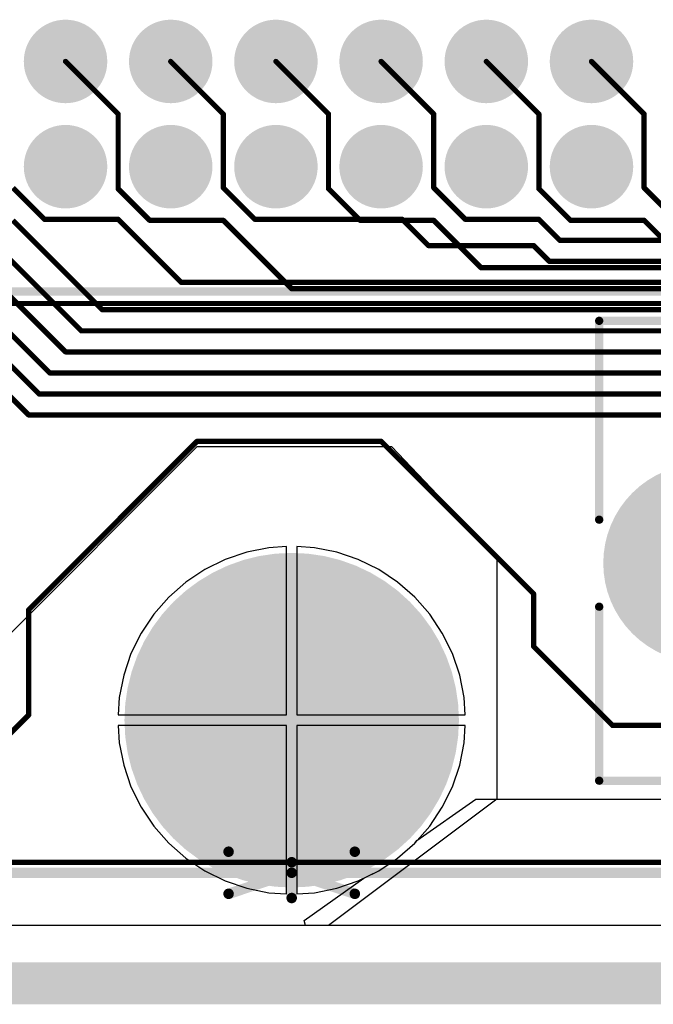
# Model space of a CAD drawing. Extents: x 0.11 to 7.09, y 0.94 to 2.63.
# Tile 6 of 15: x 2.88 to 3.48, y 0.94 to 1.88. Entities that reach past the tile are written whole.
import ezdxf

# ---------------------------------------------------------------- set-up
doc = ezdxf.new("R2010")
doc.units = 0
doc.layers.get('0').update_dxf_attribs({"linetype": 'CONTINUOUS'})
for name, color, linetype in [('BOTTOMLAYER', 5, 'CONTINUOUS'), ('BOTTOMOVERLAY', 54, 'CONTINUOUS'), ('BOTTOMSOLDER', 6, 'CONTINUOUS'), ('INTERNALPLANE1', 76, 'CONTINUOUS'), ('INTERNALPLANE2', 16, 'CONTINUOUS'), ('INTERNALPLANE3', 216, 'CONTINUOUS'), ('INTERNALPLANE4', 136, 'CONTINUOUS'), ('MULTILAYER', 9, 'CONTINUOUS'), ('PADHOLE', 156, 'CONTINUOUS'), ('TOPLAYER', 1, 'CONTINUOUS'), ('TOPOVERLAY', 2, 'CONTINUOUS'), ('TOPSOLDER', 216, 'CONTINUOUS')]:
    doc.layers.add(name, color=color, linetype=linetype)

# ---------------------------------------------------------------- blocks, each defined once
blk = doc.blocks.new('EURO2_54_2V48_16')
at = {"layer": 'BOTTOMLAYER', "const_width": 0.09055}
blk.add_lwpolyline([(-1.02953, -0.01181, 1), (-0.93898, -0.01181, 1)], format="xyb", close=True, dxfattribs=at)
at = {"layer": 'BOTTOMSOLDER', "const_width": 0.09455}
blk.add_lwpolyline([(-1.03153, -0.01181, 1), (-0.93698, -0.01181, 1)], format="xyb", close=True, dxfattribs=at)
at = {"layer": 'INTERNALPLANE1', "const_width": 0.07512}
blk.add_lwpolyline([(-1.02181, -0.01181, 1), (-0.94669, -0.01181, 1)], format="xyb", close=True, dxfattribs=at)
at = {"layer": 'INTERNALPLANE2', "const_width": 0.07512}
blk.add_lwpolyline([(-1.02181, -0.01181, 1), (-0.94669, -0.01181, 1)], format="xyb", close=True, dxfattribs=at)
at = {"layer": 'INTERNALPLANE3', "const_width": 0.07512}
blk.add_lwpolyline([(-1.02181, -0.01181, 1), (-0.94669, -0.01181, 1)], format="xyb", close=True, dxfattribs=at)
at = {"layer": 'INTERNALPLANE4', "const_width": 0.07512}
blk.add_lwpolyline([(-1.02181, -0.01181, 1), (-0.94669, -0.01181, 1)], format="xyb", close=True, dxfattribs=at)
at = {"layer": 'MULTILAYER', "const_width": 0.09055}
blk.add_lwpolyline([(-1.02953, -0.01181, 1), (-0.93898, -0.01181, 1)], format="xyb", close=True, dxfattribs=at)
at = {"layer": 'PADHOLE', "const_width": 0.05512}
blk.add_lwpolyline([(-1.01181, -0.01181, 1), (-0.95669, -0.01181, 1)], format="xyb", close=True, dxfattribs=at)
at = {"layer": 'TOPLAYER', "const_width": 0.09055}
blk.add_lwpolyline([(-1.02953, -0.01181, 1), (-0.93898, -0.01181, 1)], format="xyb", close=True, dxfattribs=at)
at = {"layer": 'TOPOVERLAY', "const_width": 0.00787}
for points in [[(-1.08268, 0.02953), (-1.08268, 0.2185)], [(-1.08268, 0.2185), (1.08268, 0.2185)], [(-1.08268, -0.2185), (-1.08268, -0.05315)], [(-1.08268, -0.2185), (1.08268, -0.2185)]]:
    blk.add_lwpolyline(points, dxfattribs=at)
at = {"layer": 'TOPOVERLAY', "const_width": 0.00394}
for points in [[(-1.08465, 0.2185, 1), (-1.08071, 0.2185, 1)], [(-1.08465, 0.2185, 1), (-1.08071, 0.2185, 1)], [(-1.08465, 0.02953, 1), (-1.08071, 0.02953, 1)], [(-1.08465, -0.05315, 1), (-1.08071, -0.05315, 1)], [(-1.08465, -0.2185, 1), (-1.08071, -0.2185, 1)], [(-1.08465, -0.2185, 1), (-1.08071, -0.2185, 1)]]:
    blk.add_lwpolyline(points, format="xyb", close=True, dxfattribs=at)
at = {"layer": 'TOPSOLDER', "const_width": 0.09455}
blk.add_lwpolyline([(-1.03153, -0.01181, 1), (-0.93698, -0.01181, 1)], format="xyb", close=True, dxfattribs=at)
blk = doc.blocks.new('EURO2_54_2V96_B_17')
at = {"layer": 'BOTTOMLAYER', "const_width": 0.031}
for points in [[(-0.7655, 0, 1), (-0.7345, 0, 1)], [(-0.6655, 0, 1), (-0.6345, 0, 1)], [(-0.5655, 0, 1), (-0.5345, 0, 1)], [(-0.4655, 0, 1), (-0.4345, 0, 1)], [(-0.3655, 0, 1), (-0.3345, 0, 1)], [(-0.2655, 0, 1), (-0.2345, 0, 1)], [(-0.7655, -0.1, 1), (-0.7345, -0.1, 1)], [(-0.6655, -0.1, 1), (-0.6345, -0.1, 1)], [(-0.5655, -0.1, 1), (-0.5345, -0.1, 1)], [(-0.4655, -0.1, 1), (-0.4345, -0.1, 1)], [(-0.3655, -0.1, 1), (-0.3345, -0.1, 1)], [(-0.2655, -0.1, 1), (-0.2345, -0.1, 1)]]:
    blk.add_lwpolyline(points, format="xyb", close=True, dxfattribs=at)
at = {"layer": 'BOTTOMOVERLAY', "const_width": 0.00787}
blk.add_lwpolyline([(-1.87008, -0.2185), (1.87008, -0.2185)], dxfattribs=at)
at = {"layer": 'BOTTOMSOLDER', "const_width": 0.035}
for points in [[(-0.7675, 0, 1), (-0.7325, 0, 1)], [(-0.6675, 0, 1), (-0.6325, 0, 1)], [(-0.5675, 0, 1), (-0.5325, 0, 1)], [(-0.4675, 0, 1), (-0.4325, 0, 1)], [(-0.3675, 0, 1), (-0.3325, 0, 1)], [(-0.2675, 0, 1), (-0.2325, 0, 1)], [(-0.7675, -0.1, 1), (-0.7325, -0.1, 1)], [(-0.6675, -0.1, 1), (-0.6325, -0.1, 1)], [(-0.5675, -0.1, 1), (-0.5325, -0.1, 1)], [(-0.4675, -0.1, 1), (-0.4325, -0.1, 1)], [(-0.3675, -0.1, 1), (-0.3325, -0.1, 1)], [(-0.2675, -0.1, 1), (-0.2325, -0.1, 1)]]:
    blk.add_lwpolyline(points, format="xyb", close=True, dxfattribs=at)
at = {"layer": 'INTERNALPLANE1', "const_width": 0.03968}
for points in [[(-0.76984, 0, 1), (-0.73016, 0, 1)], [(-0.66984, 0, 1), (-0.63016, 0, 1)], [(-0.56984, 0, 1), (-0.53016, 0, 1)], [(-0.46984, 0, 1), (-0.43016, 0, 1)], [(-0.36984, 0, 1), (-0.33016, 0, 1)], [(-0.26984, 0, 1), (-0.23016, 0, 1)], [(-0.76984, -0.1, 1), (-0.73016, -0.1, 1)], [(-0.66984, -0.1, 1), (-0.63016, -0.1, 1)], [(-0.56984, -0.1, 1), (-0.53016, -0.1, 1)], [(-0.46984, -0.1, 1), (-0.43016, -0.1, 1)], [(-0.36984, -0.1, 1), (-0.33016, -0.1, 1)], [(-0.26984, -0.1, 1), (-0.23016, -0.1, 1)]]:
    blk.add_lwpolyline(points, format="xyb", close=True, dxfattribs=at)
at = {"layer": 'INTERNALPLANE2', "const_width": 0.03968}
for points in [[(-0.76984, 0, 1), (-0.73016, 0, 1)], [(-0.66984, 0, 1), (-0.63016, 0, 1)], [(-0.56984, 0, 1), (-0.53016, 0, 1)], [(-0.46984, 0, 1), (-0.43016, 0, 1)], [(-0.36984, 0, 1), (-0.33016, 0, 1)], [(-0.26984, 0, 1), (-0.23016, 0, 1)], [(-0.76984, -0.1, 1), (-0.73016, -0.1, 1)], [(-0.66984, -0.1, 1), (-0.63016, -0.1, 1)], [(-0.56984, -0.1, 1), (-0.53016, -0.1, 1)], [(-0.46984, -0.1, 1), (-0.43016, -0.1, 1)], [(-0.36984, -0.1, 1), (-0.33016, -0.1, 1)], [(-0.26984, -0.1, 1), (-0.23016, -0.1, 1)]]:
    blk.add_lwpolyline(points, format="xyb", close=True, dxfattribs=at)
at = {"layer": 'INTERNALPLANE3', "const_width": 0.03968}
for points in [[(-0.76984, 0, 1), (-0.73016, 0, 1)], [(-0.66984, 0, 1), (-0.63016, 0, 1)], [(-0.56984, 0, 1), (-0.53016, 0, 1)], [(-0.46984, 0, 1), (-0.43016, 0, 1)], [(-0.36984, 0, 1), (-0.33016, 0, 1)], [(-0.26984, 0, 1), (-0.23016, 0, 1)], [(-0.76984, -0.1, 1), (-0.73016, -0.1, 1)], [(-0.66984, -0.1, 1), (-0.63016, -0.1, 1)], [(-0.56984, -0.1, 1), (-0.53016, -0.1, 1)], [(-0.46984, -0.1, 1), (-0.43016, -0.1, 1)], [(-0.36984, -0.1, 1), (-0.33016, -0.1, 1)], [(-0.26984, -0.1, 1), (-0.23016, -0.1, 1)]]:
    blk.add_lwpolyline(points, format="xyb", close=True, dxfattribs=at)
at = {"layer": 'INTERNALPLANE4', "const_width": 0.03968}
for points in [[(-0.76984, 0, 1), (-0.73016, 0, 1)], [(-0.66984, 0, 1), (-0.63016, 0, 1)], [(-0.56984, 0, 1), (-0.53016, 0, 1)], [(-0.46984, 0, 1), (-0.43016, 0, 1)], [(-0.36984, 0, 1), (-0.33016, 0, 1)], [(-0.26984, 0, 1), (-0.23016, 0, 1)], [(-0.76984, -0.1, 1), (-0.73016, -0.1, 1)], [(-0.66984, -0.1, 1), (-0.63016, -0.1, 1)], [(-0.56984, -0.1, 1), (-0.53016, -0.1, 1)], [(-0.46984, -0.1, 1), (-0.43016, -0.1, 1)], [(-0.36984, -0.1, 1), (-0.33016, -0.1, 1)], [(-0.26984, -0.1, 1), (-0.23016, -0.1, 1)]]:
    blk.add_lwpolyline(points, format="xyb", close=True, dxfattribs=at)
at = {"layer": 'MULTILAYER', "const_width": 0.031}
for points in [[(-0.7655, 0, 1), (-0.7345, 0, 1)], [(-0.6655, 0, 1), (-0.6345, 0, 1)], [(-0.5655, 0, 1), (-0.5345, 0, 1)], [(-0.4655, 0, 1), (-0.4345, 0, 1)], [(-0.3655, 0, 1), (-0.3345, 0, 1)], [(-0.2655, 0, 1), (-0.2345, 0, 1)], [(-0.7655, -0.1, 1), (-0.7345, -0.1, 1)], [(-0.6655, -0.1, 1), (-0.6345, -0.1, 1)], [(-0.5655, -0.1, 1), (-0.5345, -0.1, 1)], [(-0.4655, -0.1, 1), (-0.4345, -0.1, 1)], [(-0.3655, -0.1, 1), (-0.3345, -0.1, 1)], [(-0.2655, -0.1, 1), (-0.2345, -0.1, 1)]]:
    blk.add_lwpolyline(points, format="xyb", close=True, dxfattribs=at)
at = {"layer": 'PADHOLE', "const_width": 0.01969}
for points in [[(-0.75984, 0, 1), (-0.74016, 0, 1)], [(-0.65984, 0, 1), (-0.64016, 0, 1)], [(-0.55984, 0, 1), (-0.54016, 0, 1)], [(-0.45984, 0, 1), (-0.44016, 0, 1)], [(-0.35984, 0, 1), (-0.34016, 0, 1)], [(-0.25984, 0, 1), (-0.24016, 0, 1)], [(-0.75984, -0.1, 1), (-0.74016, -0.1, 1)], [(-0.65984, -0.1, 1), (-0.64016, -0.1, 1)], [(-0.55984, -0.1, 1), (-0.54016, -0.1, 1)], [(-0.45984, -0.1, 1), (-0.44016, -0.1, 1)], [(-0.35984, -0.1, 1), (-0.34016, -0.1, 1)], [(-0.25984, -0.1, 1), (-0.24016, -0.1, 1)]]:
    blk.add_lwpolyline(points, format="xyb", close=True, dxfattribs=at)
at = {"layer": 'TOPLAYER', "const_width": 0.031}
for points in [[(-0.7655, 0, 1), (-0.7345, 0, 1)], [(-0.6655, 0, 1), (-0.6345, 0, 1)], [(-0.5655, 0, 1), (-0.5345, 0, 1)], [(-0.4655, 0, 1), (-0.4345, 0, 1)], [(-0.3655, 0, 1), (-0.3345, 0, 1)], [(-0.2655, 0, 1), (-0.2345, 0, 1)], [(-0.7655, -0.1, 1), (-0.7345, -0.1, 1)], [(-0.6655, -0.1, 1), (-0.6345, -0.1, 1)], [(-0.5655, -0.1, 1), (-0.5345, -0.1, 1)], [(-0.4655, -0.1, 1), (-0.4345, -0.1, 1)], [(-0.3655, -0.1, 1), (-0.3345, -0.1, 1)], [(-0.2655, -0.1, 1), (-0.2345, -0.1, 1)]]:
    blk.add_lwpolyline(points, format="xyb", close=True, dxfattribs=at)
at = {"layer": 'TOPSOLDER', "const_width": 0.035}
for points in [[(-0.7675, 0, 1), (-0.7325, 0, 1)], [(-0.6675, 0, 1), (-0.6325, 0, 1)], [(-0.5675, 0, 1), (-0.5325, 0, 1)], [(-0.4675, 0, 1), (-0.4325, 0, 1)], [(-0.3675, 0, 1), (-0.3325, 0, 1)], [(-0.2675, 0, 1), (-0.2325, 0, 1)], [(-0.7675, -0.1, 1), (-0.7325, -0.1, 1)], [(-0.6675, -0.1, 1), (-0.6325, -0.1, 1)], [(-0.5675, -0.1, 1), (-0.5325, -0.1, 1)], [(-0.4675, -0.1, 1), (-0.4325, -0.1, 1)], [(-0.3675, -0.1, 1), (-0.3325, -0.1, 1)], [(-0.2675, -0.1, 1), (-0.2325, -0.1, 1)]]:
    blk.add_lwpolyline(points, format="xyb", close=True, dxfattribs=at)

msp = doc.modelspace()

# ---------------------------------------------------------------- linework, layer by layer
at = {"layer": 'BOTTOMLAYER', "const_width": 0.005}
for points in [[(3.025, 1.836), (3.075, 1.786)], [(3.225, 1.836), (3.275, 1.786)], [(3.425, 1.836), (3.475, 1.786)], [(3.075, 1.716), (3.075, 1.786)], [(3.275, 1.716), (3.275, 1.786)], [(3.475, 1.716), (3.475, 1.786)], [(2.875, 1.716), (2.905, 1.686)], [(3.075, 1.716), (3.105, 1.686)], [(3.275, 1.716), (3.305, 1.686)], [(3.475, 1.716), (3.505, 1.686)], [(2.905, 1.686), (2.975, 1.686)], [(2.975, 1.686), (3.035, 1.626)], [(3.105, 1.686), (3.245, 1.686)], [(3.245, 1.686), (3.27, 1.661)], [(3.305, 1.686), (3.375, 1.686)], [(3.375, 1.686), (3.395, 1.666)], [(3.395, 1.666), (3.66, 1.666)], [(3.27, 1.661), (3.37, 1.661)], [(3.37, 1.661), (3.385, 1.646)], [(3.385, 1.646), (3.65141, 1.646)], [(3.035, 1.626), (3.64, 1.626)], [(2.855, 1.606), (3.63, 1.606)], [(2.89, 1.315), (3.05, 1.475)], [(3.05, 1.475), (3.225, 1.475)], [(3.225, 1.475), (3.37, 1.33)], [(3.37, 1.28), (3.37, 1.33)], [(2.89, 1.215), (2.89, 1.315)], [(3.37, 1.28), (3.445, 1.205)], [(2.8475, 1.1725), (2.89, 1.215)], [(3.445, 1.205), (3.799, 1.205)], [(1.055, 1.075), (3.769, 1.075)]]:
    msp.add_lwpolyline(points, dxfattribs=at)
at = {"layer": 'BOTTOMLAYER'}
for points, const_width in [([(3.02375, 1.836, 1), (3.02625, 1.836, 1)], 0.0025), ([(3.22375, 1.836, 1), (3.22625, 1.836, 1)], 0.0025), ([(3.42375, 1.836, 1), (3.42625, 1.836, 1)], 0.0025), ([(3.07375, 1.786, 1), (3.07625, 1.786, 1)], 0.0025), ([(3.07375, 1.786, 1), (3.07625, 1.786, 1)], 0.0025), ([(3.27375, 1.786, 1), (3.27625, 1.786, 1)], 0.0025), ([(3.27375, 1.786, 1), (3.27625, 1.786, 1)], 0.0025), ([(3.47375, 1.786, 1), (3.47625, 1.786, 1)], 0.0025), ([(3.47375, 1.786, 1), (3.47625, 1.786, 1)], 0.0025), ([(3.07375, 1.716, 1), (3.07625, 1.716, 1)], 0.0025), ([(3.07375, 1.716, 1), (3.07625, 1.716, 1)], 0.0025), ([(3.27375, 1.716, 1), (3.27625, 1.716, 1)], 0.0025), ([(3.27375, 1.716, 1), (3.27625, 1.716, 1)], 0.0025), ([(3.47375, 1.716, 1), (3.47625, 1.716, 1)], 0.0025), ([(3.47375, 1.716, 1), (3.47625, 1.716, 1)], 0.0025), ([(2.90375, 1.686, 1), (2.90625, 1.686, 1)], 0.0025), ([(2.90375, 1.686, 1), (2.90625, 1.686, 1)], 0.0025), ([(2.97375, 1.686, 1), (2.97625, 1.686, 1)], 0.0025), ([(2.97375, 1.686, 1), (2.97625, 1.686, 1)], 0.0025), ([(3.10375, 1.686, 1), (3.10625, 1.686, 1)], 0.0025), ([(3.10375, 1.686, 1), (3.10625, 1.686, 1)], 0.0025), ([(3.24375, 1.686, 1), (3.24625, 1.686, 1)], 0.0025), ([(3.24375, 1.686, 1), (3.24625, 1.686, 1)], 0.0025), ([(3.30375, 1.686, 1), (3.30625, 1.686, 1)], 0.0025), ([(3.30375, 1.686, 1), (3.30625, 1.686, 1)], 0.0025), ([(3.37375, 1.686, 1), (3.37625, 1.686, 1)], 0.0025), ([(3.37375, 1.686, 1), (3.37625, 1.686, 1)], 0.0025), ([(3.39375, 1.666, 1), (3.39625, 1.666, 1)], 0.0025), ([(3.39375, 1.666, 1), (3.39625, 1.666, 1)], 0.0025), ([(3.26875, 1.661, 1), (3.27125, 1.661, 1)], 0.0025), ([(3.26875, 1.661, 1), (3.27125, 1.661, 1)], 0.0025), ([(3.36875, 1.661, 1), (3.37125, 1.661, 1)], 0.0025), ([(3.36875, 1.661, 1), (3.37125, 1.661, 1)], 0.0025), ([(3.38375, 1.646, 1), (3.38625, 1.646, 1)], 0.0025), ([(3.38375, 1.646, 1), (3.38625, 1.646, 1)], 0.0025), ([(3.03375, 1.626, 1), (3.03625, 1.626, 1)], 0.0025), ([(3.03375, 1.626, 1), (3.03625, 1.626, 1)], 0.0025), ([(3.04875, 1.475, 1), (3.05125, 1.475, 1)], 0.0025), ([(3.04875, 1.475, 1), (3.05125, 1.475, 1)], 0.0025), ([(3.22375, 1.475, 1), (3.22625, 1.475, 1)], 0.0025), ([(3.22375, 1.475, 1), (3.22625, 1.475, 1)], 0.0025), ([(3.0625, 1.21, 1), (3.2175, 1.21, 1)], 0.155), ([(3.36875, 1.33, 1), (3.37125, 1.33, 1)], 0.0025), ([(3.36875, 1.33, 1), (3.37125, 1.33, 1)], 0.0025), ([(2.88875, 1.315, 1), (2.89125, 1.315, 1)], 0.0025), ([(2.88875, 1.315, 1), (2.89125, 1.315, 1)], 0.0025), ([(3.36875, 1.28, 1), (3.37125, 1.28, 1)], 0.0025), ([(3.36875, 1.28, 1), (3.37125, 1.28, 1)], 0.0025), ([(2.88875, 1.215, 1), (2.89125, 1.215, 1)], 0.0025), ([(2.88875, 1.215, 1), (2.89125, 1.215, 1)], 0.0025), ([(3.44375, 1.205, 1), (3.44625, 1.205, 1)], 0.0025), ([(3.44375, 1.205, 1), (3.44625, 1.205, 1)], 0.0025)]:
    msp.add_lwpolyline(points, format="xyb", close=True, dxfattribs=dict(at, const_width=const_width))
at = {"layer": 'BOTTOMSOLDER', "const_width": 0.159}
msp.add_lwpolyline([(3.0605, 1.21, 1), (3.2195, 1.21, 1)], format="xyb", close=True, dxfattribs=at)
at = {"layer": 'INTERNALPLANE1', "const_width": 0.089}
msp.add_lwpolyline([(3.0955, 1.21, 1), (3.1845, 1.21, 1)], format="xyb", close=True, dxfattribs=at)
at = {"layer": 'INTERNALPLANE1', "const_width": 0.04}
msp.add_lwpolyline([(0.13, 0.96), (7.07, 0.96)], dxfattribs=at)
at = {"layer": 'INTERNALPLANE2', "const_width": 0.089}
msp.add_lwpolyline([(3.0955, 1.21, 1), (3.1845, 1.21, 1)], format="xyb", close=True, dxfattribs=at)
at = {"layer": 'INTERNALPLANE2', "const_width": 0.04}
msp.add_lwpolyline([(0.13, 0.96), (7.07, 0.96)], dxfattribs=at)
at = {"layer": 'INTERNALPLANE3', "const_width": 0.089}
msp.add_lwpolyline([(3.0955, 1.21, 1), (3.1845, 1.21, 1)], format="xyb", close=True, dxfattribs=at)
at = {"layer": 'INTERNALPLANE3', "const_width": 0.04}
msp.add_lwpolyline([(0.13, 0.96), (7.07, 0.96)], dxfattribs=at)
at = {"layer": 'INTERNALPLANE4', "const_width": 0.089}
msp.add_lwpolyline([(3.0955, 1.21, 1), (3.1845, 1.21, 1)], format="xyb", close=True, dxfattribs=at)
at = {"layer": 'INTERNALPLANE4', "const_width": 0.04}
msp.add_lwpolyline([(0.13, 0.96), (7.07, 0.96)], dxfattribs=at)
at = {"layer": 'MULTILAYER', "const_width": 0.155}
msp.add_lwpolyline([(3.0625, 1.21, 1), (3.2175, 1.21, 1)], format="xyb", close=True, dxfattribs=at)
at = {"layer": 'PADHOLE', "const_width": 0.069}
msp.add_lwpolyline([(3.1055, 1.21, 1), (3.1745, 1.21, 1)], format="xyb", close=True, dxfattribs=at)
at = {"layer": 'TOPLAYER'}
for p, q in [((2.79, 1.21), (3.05, 1.47)), ((3.05, 1.47), (3.235, 1.47)), ((3.235, 1.47), (3.335, 1.365)), ((3.0972, 1.36972), (3.07672, 1.36277)), ((3.11842, 1.37394), (3.0972, 1.36972)), ((3.135, 1.37503), (3.11842, 1.37394)), ((3.135, 1.215), (3.135, 1.37503)), ((3.16158, 1.37394), (3.145, 1.37503)), ((3.145, 1.37503), (3.145, 1.215)), ((3.1828, 1.36972), (3.16158, 1.37394)), ((3.20328, 1.36277), (3.1828, 1.36972)), ((3.07672, 1.36277), (3.05732, 1.3532)), ((3.22268, 1.3532), (3.20328, 1.36277)), ((3.335, 1.365), (3.335, 1.135)), ((3.05732, 1.3532), (3.03934, 1.34118)), ((3.24066, 1.34118), (3.22268, 1.3532)), ((3.03934, 1.34118), (3.02308, 1.32692)), ((3.25692, 1.32692), (3.24066, 1.34118)), ((3.02308, 1.32692), (3.00882, 1.31066)), ((3.27118, 1.31066), (3.25692, 1.32692)), ((3.00882, 1.31066), (2.9968, 1.29268)), ((3.2832, 1.29268), (3.27118, 1.31066)), ((2.9968, 1.29268), (2.98723, 1.27328)), ((3.29277, 1.27328), (3.2832, 1.29268)), ((2.98723, 1.27328), (2.98028, 1.2528)), ((3.29972, 1.2528), (3.29277, 1.27328)), ((2.98028, 1.2528), (2.97606, 1.23158)), ((3.30394, 1.23158), (3.29972, 1.2528)), ((2.97606, 1.23158), (2.97497, 1.215)), ((3.30503, 1.215), (3.30394, 1.23158)), ((2.97497, 1.215), (3.135, 1.215)), ((3.145, 1.215), (3.30503, 1.215)), ((3.135, 1.205), (2.97497, 1.205)), ((2.97497, 1.205), (2.97606, 1.18842)), ((3.135, 1.04497), (3.135, 1.205)), ((3.30503, 1.205), (3.145, 1.205)), ((3.145, 1.205), (3.145, 1.04497)), ((3.30394, 1.18842), (3.30503, 1.205)), ((2.97606, 1.18842), (2.98028, 1.1672)), ((3.29972, 1.1672), (3.30394, 1.18842)), ((2.98028, 1.1672), (2.98723, 1.14672)), ((3.29277, 1.14672), (3.29972, 1.1672)), ((2.98723, 1.14672), (2.9968, 1.12732)), ((3.2832, 1.12732), (3.29277, 1.14672)), ((3.335, 1.135), (3.175, 1.015)), ((3.25906, 1.09551), (3.315, 1.135)), ((3.315, 1.135), (6.25146, 1.13516)), ((2.9968, 1.12732), (3.00882, 1.10934)), ((3.27118, 1.10934), (3.2832, 1.12732)), ((3.00882, 1.10934), (3.02308, 1.09308)), ((3.25692, 1.09308), (3.27118, 1.10934)), ((3.25692, 1.09308), (3.25906, 1.09551)), ((3.02308, 1.09308), (3.03934, 1.07882)), ((3.24066, 1.07882), (3.25692, 1.09308)), ((3.24066, 1.07882), (3.25692, 1.09308)), ((3.03934, 1.07882), (3.05732, 1.0668)), ((3.22268, 1.0668), (3.24066, 1.07882)), ((3.22268, 1.0668), (3.24066, 1.07882)), ((3.05732, 1.0668), (3.07672, 1.05723)), ((3.20328, 1.05723), (3.22268, 1.0668)), ((3.20843, 1.05977), (3.22268, 1.0668)), ((3.15175, 1.01977), (3.20843, 1.05977)), ((3.07672, 1.05723), (3.0972, 1.05028)), ((3.0972, 1.05028), (3.11842, 1.04606)), ((3.16158, 1.04606), (3.1828, 1.05028)), ((3.1828, 1.05028), (3.20328, 1.05723)), ((3.11842, 1.04606), (3.135, 1.04497)), ((3.145, 1.04497), (3.16158, 1.04606)), ((3.175, 1.015), (0.51569, 1.015)), ((3.15326, 1.015), (3.15175, 1.01977)), ((6.255, 1.015), (3.15326, 1.015))]:
    msp.add_line(p, q, dxfattribs=at)
at = {"layer": 'TOPLAYER', "const_width": 0.005}
for points in [[(2.925, 1.836), (2.975, 1.786)], [(3.125, 1.836), (3.175, 1.786)], [(3.325, 1.836), (3.375, 1.786)], [(2.975, 1.715), (2.975, 1.786)], [(3.175, 1.715), (3.175, 1.786)], [(3.375, 1.715), (3.375, 1.786)], [(2.975, 1.715), (3.005, 1.685)], [(3.175, 1.715), (3.205, 1.685)], [(3.375, 1.715), (3.405, 1.685)], [(2.875, 1.685), (2.96, 1.6)], [(3.005, 1.685), (3.075, 1.685)], [(3.075, 1.685), (3.14, 1.62)], [(3.205, 1.685), (3.275, 1.685)], [(3.275, 1.685), (3.32, 1.64)], [(3.405, 1.685), (3.475, 1.685)], [(3.475, 1.685), (3.5, 1.66)], [(2.855, 1.665), (2.94, 1.58)], [(2.84, 1.645), (2.925, 1.56)], [(3.32, 1.64), (3.86, 1.64)], [(2.825, 1.625), (2.91, 1.54)], [(3.14, 1.62), (3.85, 1.62)], [(2.815, 1.605), (2.9, 1.52)], [(2.96, 1.6), (3.84, 1.6)], [(2.805, 1.585), (2.89, 1.5)], [(2.94, 1.58), (3.83, 1.58)], [(2.925, 1.56), (3.82, 1.56)], [(2.91, 1.54), (3.81, 1.54)], [(2.9, 1.52), (3.8, 1.52)], [(2.89, 1.5), (3.736, 1.5)]]:
    msp.add_lwpolyline(points, dxfattribs=at)
at = {"layer": 'TOPLAYER'}
for points, const_width in [([(2.92375, 1.836, 1), (2.92625, 1.836, 1)], 0.0025), ([(3.12375, 1.836, 1), (3.12625, 1.836, 1)], 0.0025), ([(3.32375, 1.836, 1), (3.32625, 1.836, 1)], 0.0025), ([(2.97375, 1.786, 1), (2.97625, 1.786, 1)], 0.0025), ([(2.97375, 1.786, 1), (2.97625, 1.786, 1)], 0.0025), ([(3.17375, 1.786, 1), (3.17625, 1.786, 1)], 0.0025), ([(3.17375, 1.786, 1), (3.17625, 1.786, 1)], 0.0025), ([(3.37375, 1.786, 1), (3.37625, 1.786, 1)], 0.0025), ([(3.37375, 1.786, 1), (3.37625, 1.786, 1)], 0.0025), ([(2.97375, 1.715, 1), (2.97625, 1.715, 1)], 0.0025), ([(2.97375, 1.715, 1), (2.97625, 1.715, 1)], 0.0025), ([(3.17375, 1.715, 1), (3.17625, 1.715, 1)], 0.0025), ([(3.17375, 1.715, 1), (3.17625, 1.715, 1)], 0.0025), ([(3.37375, 1.715, 1), (3.37625, 1.715, 1)], 0.0025), ([(3.37375, 1.715, 1), (3.37625, 1.715, 1)], 0.0025), ([(3.00375, 1.685, 1), (3.00625, 1.685, 1)], 0.0025), ([(3.00375, 1.685, 1), (3.00625, 1.685, 1)], 0.0025), ([(3.07375, 1.685, 1), (3.07625, 1.685, 1)], 0.0025), ([(3.07375, 1.685, 1), (3.07625, 1.685, 1)], 0.0025), ([(3.20375, 1.685, 1), (3.20625, 1.685, 1)], 0.0025), ([(3.20375, 1.685, 1), (3.20625, 1.685, 1)], 0.0025), ([(3.27375, 1.685, 1), (3.27625, 1.685, 1)], 0.0025), ([(3.27375, 1.685, 1), (3.27625, 1.685, 1)], 0.0025), ([(3.40375, 1.685, 1), (3.40625, 1.685, 1)], 0.0025), ([(3.40375, 1.685, 1), (3.40625, 1.685, 1)], 0.0025), ([(3.47375, 1.685, 1), (3.47625, 1.685, 1)], 0.0025), ([(3.47375, 1.685, 1), (3.47625, 1.685, 1)], 0.0025), ([(3.31875, 1.64, 1), (3.32125, 1.64, 1)], 0.0025), ([(3.31875, 1.64, 1), (3.32125, 1.64, 1)], 0.0025), ([(3.13875, 1.62, 1), (3.14125, 1.62, 1)], 0.0025), ([(3.13875, 1.62, 1), (3.14125, 1.62, 1)], 0.0025), ([(2.95875, 1.6, 1), (2.96125, 1.6, 1)], 0.0025), ([(2.95875, 1.6, 1), (2.96125, 1.6, 1)], 0.0025), ([(2.93875, 1.58, 1), (2.94125, 1.58, 1)], 0.0025), ([(2.93875, 1.58, 1), (2.94125, 1.58, 1)], 0.0025), ([(2.92375, 1.56, 1), (2.92625, 1.56, 1)], 0.0025), ([(2.92375, 1.56, 1), (2.92625, 1.56, 1)], 0.0025), ([(2.90875, 1.54, 1), (2.91125, 1.54, 1)], 0.0025), ([(2.90875, 1.54, 1), (2.91125, 1.54, 1)], 0.0025), ([(2.89875, 1.52, 1), (2.90125, 1.52, 1)], 0.0025), ([(2.89875, 1.52, 1), (2.90125, 1.52, 1)], 0.0025), ([(2.88875, 1.5, 1), (2.89125, 1.5, 1)], 0.0025), ([(2.88875, 1.5, 1), (2.89125, 1.5, 1)], 0.0025), ([(3.0625, 1.21, 1), (3.2175, 1.21, 1)], 0.155)]:
    msp.add_lwpolyline(points, format="xyb", close=True, dxfattribs=dict(at, const_width=const_width))
at = {"layer": 'TOPOVERLAY', "const_width": 0.01}
for points in [[(3.08, 1.085), (3.14, 1.065)], [(3.14, 1.065), (3.2, 1.085)], [(3.14, 1.041), (3.14, 1.075)], [(3.14, 1.041), (3.14, 1.075)], [(1.95494, 1.065), (3.14, 1.065)], [(3.08, 1.045), (3.14, 1.065)], [(3.14, 1.065), (4.75306, 1.065)], [(3.14, 1.065), (3.2, 1.045)]]:
    msp.add_lwpolyline(points, dxfattribs=at)
at = {"layer": 'TOPOVERLAY', "const_width": 0.005}
for points in [[(3.0775, 1.085, 1), (3.0825, 1.085, 1)], [(3.1975, 1.085, 1), (3.2025, 1.085, 1)], [(3.1375, 1.075, 1), (3.1425, 1.075, 1)], [(3.1375, 1.075, 1), (3.1425, 1.075, 1)], [(3.1375, 1.065, 1), (3.1425, 1.065, 1)], [(3.1375, 1.065, 1), (3.1425, 1.065, 1)], [(3.1375, 1.065, 1), (3.1425, 1.065, 1)], [(3.1375, 1.065, 1), (3.1425, 1.065, 1)], [(3.1375, 1.065, 1), (3.1425, 1.065, 1)], [(3.1375, 1.065, 1), (3.1425, 1.065, 1)], [(3.0775, 1.045, 1), (3.0825, 1.045, 1)], [(3.1975, 1.045, 1), (3.2025, 1.045, 1)], [(3.1375, 1.041, 1), (3.1425, 1.041, 1)], [(3.1375, 1.041, 1), (3.1425, 1.041, 1)]]:
    msp.add_lwpolyline(points, format="xyb", close=True, dxfattribs=at)
at = {"layer": 'TOPSOLDER', "const_width": 0.159}
msp.add_lwpolyline([(3.0605, 1.21, 1), (3.2195, 1.21, 1)], format="xyb", close=True, dxfattribs=at)

# ---------------------------------------------------------------- block references
at = {"rotation": 360}
msp.add_blockref('EURO2_54_2V96_B_17', (3.675, 1.836), dxfattribs=at)
msp.add_blockref('EURO2_54_2V48_16', (4.515, 1.371))

doc.saveas('drawing.dxf')
